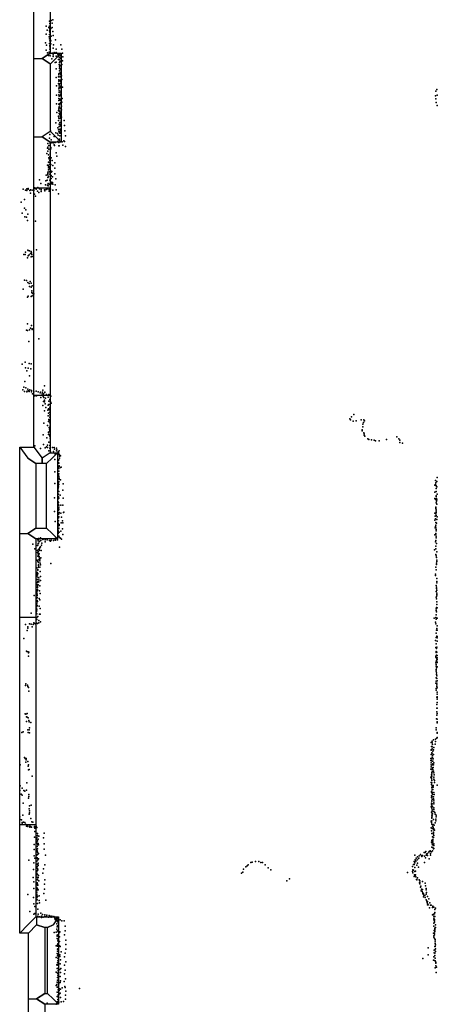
# Model space of a CAD drawing. Extents: x 11924 to 25786, y -28778 to 15966.
# Tile 5 of 9: x 11924 to 16553, y -6946 to 3958. Entities that reach past the tile are written whole.
import ezdxf

# ---------------------------------------------------------------- set-up
doc = ezdxf.new("R2010")
doc.units = 0
for name, color, linetype in [('P', 9, 'continuous'), ('ROOMS', 1, 'continuous'), ('WALLS', 3, 'continuous'), ('WINDOWS', 6, 'continuous')]:
    doc.layers.add(name, color=color, linetype=linetype)

msp = doc.modelspace()

# ---------------------------------------------------------------- linework, layer by layer
at = {"layer": 'P'}
for p in [(12254, 3942), (12269, 3953), (12273, 3950), (12293, 3958), (12218, 3888), (12230, 3843), (12249, 3870), (12254, 3888), (12255, 3866), (12256, 3833), (12258, 3914), (12258, 3846), (12258, 3822), (12260, 3821), (12271, 3862), (12284, 3918), (12286, 3873), (12291, 3828), (12218, 3798), (12252, 3768), (12255, 3795), (12255, 3745), (12259, 3725), (12263, 3788), (12263, 3752), (12265, 3732), (12266, 3780), (12271, 3724), (12272, 3775), (12296, 3783), (12322, 3734), (12212, 3700), (12219, 3620), (12222, 3677), (12255, 3696), (12257, 3672), (12257, 3632), (12258, 3658), (12268, 3691), (12294, 3642), (12300, 3681), (12328, 3631), (12380, 3678), (12392, 3632), (12234, 3590), (12242, 3562), (12251, 3597), (12258, 3580), (12263, 3559), (12268, 3588), (12279, 3525), (12288, 3587), (12295, 3551), (12297, 3570), (12306, 3593), (12313, 3588), (12327, 3555), (12328, 3593), (12336, 3588), (12346, 3568), (12353, 3518), (12354, 3581), (12363, 3544), (12364, 3567), (12366, 3580), (12367, 3541), (12367, 3514), (12369, 3493), (12371, 3536), (12375, 3533), (12378, 3583), (12378, 3556), (12379, 3498), (12388, 3509), (12398, 3503), (12399, 3588), (12401, 3545), (12316, 3485), (12327, 3489), (12330, 3413), (12362, 3462), (12365, 3419), (12366, 3455), (12367, 3483), (12367, 3436), (12367, 3390), (12371, 3452), (12372, 3450), (12376, 3408), (12385, 3422), (12390, 3463), (12330, 3316), (12356, 3324), (12357, 3358), (12357, 3291), (12360, 3347), (12360, 3278), (12365, 3367), (12369, 3282), (12371, 3324), (12373, 3327), (12375, 3290), (12377, 3369), (12377, 3362), (12377, 3327), (12378, 3278), (12379, 3347), (12384, 3380), (12386, 3337), (12390, 3294), (12333, 3226), (12354, 3252), (12357, 3193), (12361, 3225), (12361, 3208), (12361, 3199), (12361, 3169), (12362, 3246), (12362, 3242), (12364, 3244), (12375, 3256), (12377, 3202), (12378, 3223), (12379, 3168), (12384, 3253), (12384, 3170), (12398, 3209), (16537, 3167), (16549, 3184), (12331, 3124), (12357, 3062), (12358, 3127), (12358, 3085), (12361, 3110), (12363, 3152), (12368, 3114), (12368, 3076), (12369, 3118), (12374, 3079), (12374, 3070), (12378, 3064), (12379, 3149), (12382, 3129), (12395, 3085), (16531, 3114), (16538, 3080), (16552, 3124), (12331, 3025), (12354, 2953), (12358, 3023), (12358, 2980), (12358, 2959), (12361, 3026), (12361, 2994), (12364, 2989), (12365, 3015), (12365, 2946), (12371, 2946), (12374, 3029), (12375, 3039), (12375, 2973), (12388, 2961), (12389, 3002), (12393, 3043), (16541, 3040), (16550, 3009), (12335, 2930), (12356, 2889), (12356, 2887), (12356, 2840), (12359, 2869), (12362, 2944), (12362, 2920), (12370, 2862), (12371, 2904), (12373, 2904), (12374, 2927), (12375, 2885), (12375, 2873), (12382, 2920), (12385, 2837), (12386, 2879), (12418, 2842), (12266, 2729), (12326, 2814), (12348, 2760), (12355, 2740), (12357, 2742), (12361, 2801), (12361, 2775), (12368, 2821), (12368, 2779), (12370, 2738), (12374, 2744), (12375, 2786), (12376, 2797), (12376, 2736), (12377, 2783), (12379, 2820), (12421, 2785), (12425, 2729), (12253, 2647), (12258, 2688), (12272, 2626), (12306, 2663), (12315, 2668), (12324, 2706), (12344, 2699), (12351, 2679), (12355, 2627), (12357, 2717), (12364, 2635), (12369, 2717), (12370, 2673), (12371, 2702), (12372, 2702), (12431, 2673), (12232, 2537), (12235, 2546), (12237, 2587), (12246, 2523), (12248, 2564), (12256, 2606), (12263, 2587), (12271, 2541), (12271, 2527), (12280, 2596), (12299, 2596), (12306, 2572), (12309, 2564), (12319, 2597), (12347, 2608), (12357, 2598), (12359, 2560), (12361, 2560), (12395, 2607), (12401, 2568), (12414, 2615), (12421, 2609), (12431, 2555), (12225, 2478), (12238, 2503), (12245, 2462), (12247, 2427), (12251, 2418), (12260, 2438), (12261, 2479), (12273, 2427), (12286, 2400), (12329, 2484), (12336, 2445), (12232, 2346), (12241, 2346), (12242, 2317), (12242, 2295), (12243, 2337), (12245, 2382), (12250, 2377), (12251, 2330), (12255, 2315), (12258, 2356), (12258, 2305), (12259, 2397), (12263, 2393), (12263, 2313), (12264, 2348), (12268, 2353), (12291, 2342), (12315, 2373), (12315, 2313), (12143, 2185), (12219, 2235), (12233, 2241), (12235, 2268), (12235, 2212), (12236, 2253), (12236, 2239), (12240, 2214), (12244, 2220), (12251, 2273), (12259, 2246), (12260, 2181), (12266, 2288), (12269, 2227), (12272, 2201), (12274, 2270), (12274, 2231), (12282, 2276), (12288, 2218), (12313, 2251), (12325, 2195), (11963, 2080), (12003, 2084), (12017, 2080), (12020, 2089), (12043, 2074), (12087, 2090), (12089, 2097), (12106, 2081), (12125, 2099), (12145, 2084), (12159, 2144), (12161, 2074), (12164, 2079), (12199, 2075), (12210, 2131), (12213, 2172), (12217, 2079), (12230, 2180), (12233, 2085), (12234, 2124), (12239, 2144), (12240, 2118), (12251, 2077), (12252, 2138), (12267, 2081), (12270, 2164), (12271, 2155), (12276, 2141), (12288, 2155), (12290, 2136), (12318, 2131), (12328, 2074), (11978, 1965), (11990, 2070), (12003, 2066), (12038, 2068), (12046, 2036), (12061, 2070), (12080, 2065), (12087, 2026), (12101, 2003), (12123, 2058), (12135, 2046), (12163, 2057), (12202, 2064), (12252, 2060), (12291, 2071), (12355, 2028), (11941, 1937), (11977, 1872), (11952, 1816), (11981, 1775), (11992, 1853), (11999, 1771), (12014, 1804), (12011, 1736), (12101, 1728), (11969, 1356), (11985, 1356), (11988, 1382), (12012, 1319), (12014, 1404), (12017, 1403), (12019, 1343), (12028, 1355), (12033, 1397), (12045, 1370), (12050, 1390), (12050, 1331), (12056, 1375), (12059, 1357), (12064, 1335), (12109, 1408), (11979, 1072), (11999, 1071), (12015, 1049), (12028, 1038), (12034, 1003), (12039, 1059), (12052, 1039), (12053, 996), (12062, 1012), (11962, 972), (12011, 884), (12019, 896), (12052, 891), (12058, 936), (12059, 957), (12062, 899), (12065, 925), (12080, 922), (12012, 590), (12054, 572), (11998, 519), (12012, 516), (12032, 522), (12046, 541), (12061, 527), (12062, 534), (12025, 396), (12137, 424), (11953, 144), (11984, 164), (12029, 150), (12053, 148), (11989, 103), (12002, 68), (12017, 100), (12034, 13), (12049, 92), (11980, -47), (12200, -97), (11961, -140), (11969, -113), (11978, -161), (11992, -120), (12003, -162), (12007, -155), (12015, -132), (12021, -152), (12030, -161), (12036, -142), (12054, -163), (12055, -147), (12065, -184), (12080, -162), (12094, -207), (12106, -157), (12111, -208), (12130, -164), (12153, -176), (12154, -168), (12174, -185), (12178, -168), (12180, -143), (12183, -215), (12187, -184), (12202, -168), (12202, -172), (12223, -192), (12248, -193), (12268, -211), (12158, -225), (12180, -314), (12190, -269), (12191, -225), (12191, -226), (12198, -255), (12200, -274), (12205, -296), (12211, -234), (12240, -312), (12241, -224), (12246, -267), (12248, -304), (12257, -248), (12263, -302), (12264, -274), (12274, -287), (12201, -372), (12213, -337), (12235, -368), (12239, -430), (12242, -401), (12243, -353), (12255, -362), (12257, -390), (12258, -418), (12260, -341), (12262, -330), (15628, -413), (12192, -509), (12234, -535), (12244, -493), (12246, -469), (12251, -484), (12259, -445), (12259, -506), (12261, -531), (12262, -475), (15583, -463), (15589, -475), (15602, -440), (15619, -488), (15655, -485), (15710, -473), (15728, -521), (15736, -504), (15737, -475), (15746, -485), (12185, -641), (12242, -636), (12245, -609), (12245, -614), (12250, -560), (12255, -578), (12256, -602), (12256, -641), (12257, -592), (12258, -654), (12261, -628), (12263, -546), (15719, -583), (15721, -595), (15727, -551), (15737, -616), (15742, -628), (15742, -643), (15749, -654), (12093, -762), (12187, -745), (12226, -673), (12233, -752), (12247, -719), (12259, -759), (12261, -677), (15781, -683), (15793, -692), (15824, -694), (15853, -697), (15867, -706), (15910, -704), (15989, -690), (16103, -663), (16127, -685), (16136, -698), (16139, -726), (16167, -733), (12155, -791), (12205, -784), (12222, -774), (12233, -781), (12248, -816), (12259, -788), (12266, -829), (12287, -780), (12299, -825), (12308, -779), (12311, -797), (12316, -852), (12334, -786), (12334, -815), (12336, -804), (12346, -840), (12351, -828), (12354, -859), (12359, -842), (12362, -816), (12364, -862), (12377, -872), (12313, -912), (12352, -919), (12353, -945), (12355, -953), (12356, -921), (12357, -915), (12359, -953), (12367, -874), (12367, -896), (12313, -1049), (12350, -1003), (12353, -1088), (12354, -1043), (12357, -1040), (12360, -1011), (12360, -1072), (12361, -982), (12363, -989), (12378, -1000), (12383, -998), (12314, -1177), (12350, -1095), (12356, -1170), (12356, -1184), (12358, -1099), (12358, -1156), (12359, -1191), (12362, -1118), (12363, -1129), (12377, -1138), (12405, -1181), (16524, -1197), (16531, -1188), (16534, -1144), (16538, -1171), (16546, -1155), (16551, -1111), (12346, -1263), (12351, -1237), (12351, -1301), (12352, -1206), (12352, -1223), (12355, -1216), (12355, -1296), (12356, -1262), (12357, -1268), (12373, -1308), (12401, -1253), (16526, -1275), (16541, -1203), (16542, -1234), (16542, -1266), (16548, -1217), (16551, -1297), (12311, -1337), (12349, -1350), (12349, -1384), (12350, -1381), (12352, -1343), (12353, -1412), (12354, -1390), (12355, -1325), (12359, -1342), (12404, -1417), (12406, -1342), (16524, -1346), (16531, -1356), (16539, -1324), (16540, -1314), (16541, -1391), (16543, -1375), (16544, -1344), (16546, -1359), (16546, -1406), (12310, -1487), (12348, -1525), (12349, -1471), (12352, -1499), (12353, -1517), (12354, -1473), (12357, -1425), (12357, -1514), (12358, -1465), (12360, -1448), (12361, -1501), (12380, -1507), (12382, -1418), (12409, -1499), (12413, -1494), (16527, -1506), (16535, -1449), (16537, -1516), (16538, -1439), (16538, -1454), (16541, -1469), (16541, -1484), (16541, -1501), (12319, -1599), (12350, -1587), (12351, -1618), (12354, -1559), (12356, -1591), (12357, -1549), (12362, -1632), (12385, -1614), (12387, -1551), (12400, -1591), (12404, -1614), (16526, -1586), (16528, -1541), (16531, -1571), (16538, -1609), (16541, -1531), (16544, -1618), (16547, -1577), (16551, -1546), (12346, -1640), (12347, -1729), (12350, -1731), (12351, -1704), (12352, -1680), (12353, -1647), (12358, -1674), (12358, -1677), (12361, -1643), (12362, -1716), (12382, -1708), (12398, -1679), (12403, -1743), (16528, -1671), (16534, -1656), (16537, -1640), (16537, -1670), (16537, -1732), (16537, -1741), (16539, -1686), (16540, -1701), (12071, -1851), (12126, -1798), (12129, -1812), (12130, -1844), (12132, -1786), (12132, -1840), (12137, -1796), (12139, -1818), (12145, -1822), (12155, -1781), (12160, -1809), (12168, -1838), (12181, -1800), (12186, -1795), (12205, -1801), (12207, -1824), (12228, -1801), (12253, -1809), (12266, -1818), (12274, -1792), (12275, -1807), (12298, -1808), (12319, -1789), (12319, -1802), (12321, -1806), (12343, -1803), (12358, -1764), (12359, -1762), (12360, -1761), (12365, -1776), (12376, -1785), (12389, -1794), (16525, -1747), (16531, -1825), (16536, -1810), (16542, -1763), (16542, -1779), (16543, -1841), (12092, -1903), (12120, -1921), (12121, -1942), (12123, -1866), (12126, -1860), (12128, -1957), (12133, -1910), (12133, -1934), (12134, -1913), (12139, -1956), (12143, -1899), (12143, -1918), (12147, -1887), (12156, -1878), (12164, -1921), (12167, -1860), (12367, -1882), (16523, -1913), (16536, -1871), (16537, -1902), (16548, -1934), (12118, -2026), (12124, -2042), (12125, -1983), (12132, -1970), (12132, -2055), (12135, -2023), (12140, -1988), (12141, -2000), (12146, -2036), (12148, -2017), (12150, -2061), (12160, -2001), (12271, -2063), (16537, -1964), (16541, -1980), (16544, -2059), (16545, -1997), (16546, -2027), (16549, -2043), (12116, -2114), (12119, -2165), (12124, -2129), (12124, -2139), (12127, -2176), (12131, -2104), (12133, -2085), (12134, -2080), (12146, -2105), (12152, -2154), (12156, -2079), (16535, -2104), (16541, -2136), (16543, -2074), (12112, -2275), (12113, -2208), (12116, -2203), (12117, -2182), (12118, -2240), (12120, -2276), (12121, -2188), (12126, -2263), (12128, -2219), (12136, -2223), (12136, -2269), (12137, -2246), (12154, -2207), (12155, -2251), (16532, -2197), (16534, -2182), (16547, -2231), (16547, -2278), (16549, -2263), (12114, -2296), (12114, -2388), (12116, -2374), (12121, -2314), (12121, -2331), (12121, -2353), (12122, -2365), (12130, -2302), (12145, -2367), (12149, -2310), (12150, -2398), (16541, -2309), (16542, -2373), (16543, -2325), (16543, -2341), (16549, -2359), (16549, -2391), (12086, -2418), (12113, -2442), (12116, -2449), (12116, -2503), (12118, -2404), (12118, -2417), (12118, -2474), (12119, -2441), (12120, -2486), (12142, -2451), (12147, -2465), (16541, -2437), (16543, -2454), (16546, -2487), (16548, -2407), (16549, -2424), (12050, -2613), (12107, -2532), (12110, -2588), (12112, -2517), (12112, -2563), (12112, -2595), (12115, -2539), (12115, -2576), (12118, -2529), (12142, -2536), (12153, -2563), (16540, -2566), (16540, -2583), (16543, -2552), (16544, -2601), (16546, -2520), (16549, -2517), (16552, -2555), (12081, -2723), (12109, -2619), (12109, -2684), (12109, -2725), (12115, -2621), (12115, -2661), (12116, -2683), (12124, -2652), (12135, -2696), (12137, -2722), (12144, -2625), (12150, -2625), (12154, -2709), (16519, -2668), (16533, -2713), (16535, -2664), (16540, -2632), (16540, -2682), (16550, -2671), (11990, -2739), (12006, -2805), (12013, -2781), (12014, -2764), (12032, -2731), (12053, -2736), (12062, -2764), (12074, -2741), (12089, -2727), (12103, -2737), (12120, -2729), (16538, -2732), (16542, -2834), (16545, -2801), (16546, -2784), (16553, -2753), (16553, -2804), (11969, -2895), (16533, -2916), (16541, -2884), (16547, -2869), (16552, -2925), (16553, -2873), (16553, -2888), (11999, -3036), (12005, -3039), (12020, -3044), (12021, -3053), (12027, -3046), (16536, -2995), (16539, -3039), (16540, -3049), (16542, -2954), (16545, -3007), (16546, -2990), (16549, -3048), (12022, -3089), (16537, -3092), (16538, -3100), (16541, -3147), (16543, -3112), (16545, -3078), (16547, -3131), (16547, -3150), (16550, -3082), (16551, -3129), (16552, -3161), (16553, -3110), (16536, -3163), (16540, -3237), (16540, -3253), (16540, -3256), (16541, -3183), (16542, -3202), (16544, -3220), (16552, -3210), (16539, -3366), (16540, -3330), (16543, -3276), (16543, -3294), (16546, -3310), (16546, -3339), (16550, -3365), (11990, -3415), (11991, -3396), (12012, -3412), (12013, -3428), (12021, -3436), (12024, -3479), (16535, -3389), (16541, -3449), (16541, -3467), (16547, -3389), (16548, -3408), (16548, -3427), (16552, -3488), (16553, -3441), (16548, -3543), (16550, -3549), (16551, -3565), (16552, -3513), (16553, -3540), (16548, -3627), (16549, -3667), (16549, -3707), (16551, -3604), (16553, -3666), (11984, -3730), (11994, -3732), (11999, -3814), (12001, -3764), (12008, -3727), (12009, -3767), (12017, -3774), (12025, -3804), (16543, -3785), (16546, -3745), (16553, -3726), (16553, -3789), (12014, -3906), (12028, -3905), (12029, -3818), (12034, -3883), (12048, -3825), (16542, -3886), (16542, -3907), (16550, -3827), (16553, -3817), (11949, -3935), (11962, -3929), (12017, -3937), (12033, -3938), (16497, -4030), (16511, -4016), (16531, -4008), (16548, -3997), (16551, -3944), (16552, -3935), (16553, -3993), (16485, -4133), (16486, -4045), (16486, -4126), (16490, -4091), (16495, -4051), (16495, -4096), (16496, -4118), (16498, -4068), (16512, -4129), (16514, -4103), (16529, -4065), (16534, -4035), (11977, -4212), (11986, -4222), (11996, -4238), (11997, -4223), (16482, -4222), (16482, -4245), (16484, -4247), (16486, -4178), (16492, -4161), (16493, -4229), (16495, -4208), (16496, -4166), (16499, -4187), (16500, -4210), (16502, -4144), (16506, -4229), (16512, -4178), (11929, -4294), (11993, -4265), (12014, -4256), (12018, -4309), (12023, -4294), (12023, -4348), (12031, -4344), (16480, -4341), (16483, -4270), (16483, -4315), (16484, -4293), (16487, -4341), (16492, -4299), (16496, -4349), (16497, -4255), (16498, -4326), (16503, -4284), (16505, -4253), (16505, -4346), (16506, -4323), (16512, -4295), (16513, -4270), (12062, -4420), (16480, -4430), (16487, -4403), (16488, -4438), (16488, -4446), (16491, -4377), (16491, -4465), (16492, -4418), (16492, -4467), (16494, -4395), (16497, -4373), (16512, -4363), (16513, -4431), (16514, -4384), (16514, -4452), (16518, -4404), (16521, -4469), (11931, -4525), (11951, -4552), (11969, -4579), (12000, -4573), (12003, -4492), (16486, -4490), (16490, -4513), (16492, -4492), (16493, -4548), (16494, -4544), (16495, -4527), (16497, -4571), (16505, -4567), (16506, -4527), (16507, -4523), (16508, -4543), (16523, -4489), (16551, -4520), (11926, -4580), (11939, -4619), (11950, -4630), (11981, -4585), (12022, -4662), (12024, -4622), (12024, -4644), (16488, -4637), (16489, -4595), (16489, -4656), (16490, -4589), (16495, -4611), (16496, -4647), (16496, -4673), (16499, -4623), (16500, -4599), (16500, -4675), (16509, -4669), (16512, -4647), (16514, -4686), (16515, -4602), (16518, -4621), (11962, -4719), (12030, -4783), (12034, -4747), (12053, -4740), (16485, -4759), (16490, -4717), (16490, -4737), (16491, -4696), (16491, -4775), (16491, -4775), (16492, -4694), (16495, -4752), (16496, -4791), (16497, -4726), (16501, -4755), (16513, -4770), (16513, -4789), (16514, -4707), (16515, -4726), (11926, -4868), (11930, -4899), (11944, -4903), (11958, -4853), (12030, -4840), (12032, -4805), (12032, -4824), (12049, -4890), (16488, -4817), (16491, -4873), (16492, -4826), (16493, -4853), (16494, -4886), (16495, -4860), (16497, -4807), (16501, -4838), (16510, -4898), (16513, -4809), (16526, -4820), (16528, -4840), (16535, -4895), (16540, -4851), (16540, -4871), (11950, -4933), (11950, -4939), (11966, -4929), (11980, -4934), (11987, -4951), (11993, -4954), (11999, -4972), (12001, -4957), (12014, -4962), (12014, -4975), (12035, -4973), (12038, -4985), (12044, -4978), (12057, -4985), (12058, -4925), (12069, -4928), (12087, -4976), (12087, -4989), (12093, -4997), (12106, -4974), (12115, -4988), (16484, -4916), (16485, -4991), (16490, -4932), (16493, -4950), (16494, -4914), (16495, -5000), (16499, -4972), (16503, -4978), (16507, -4955), (16507, -4987), (16512, -5013), (16516, -5002), (16519, -4962), (16530, -4936), (16536, -4913), (12089, -5095), (12091, -5031), (12106, -5052), (12113, -5097), (12115, -5117), (12120, -5076), (12121, -5056), (12125, -5080), (12128, -5116), (12135, -5085), (12190, -5102), (12196, -5050), (16489, -5025), (16493, -5056), (16498, -5091), (16498, -5120), (16502, -5120), (16510, -5068), (16511, -5041), (16511, -5042), (16511, -5051), (16511, -5098), (16516, -5076), (16522, -5017), (12084, -5175), (12085, -5233), (12114, -5164), (12115, -5149), (12115, -5228), (12117, -5200), (12119, -5199), (12120, -5226), (12121, -5136), (12127, -5180), (12128, -5166), (12131, -5180), (12196, -5167), (12197, -5227), (16490, -5152), (16493, -5205), (16494, -5133), (16496, -5168), (16499, -5151), (16499, -5181), (16503, -5150), (16504, -5210), (16505, -5136), (16511, -5223), (16513, -5186), (16513, -5221), (16516, -5168), (12083, -5303), (12091, -5328), (12110, -5298), (12112, -5329), (12115, -5289), (12117, -5247), (12117, -5322), (12118, -5329), (12120, -5260), (12123, -5288), (12127, -5284), (12131, -5275), (12134, -5335), (12209, -5294), (16304, -5295), (16318, -5326), (16334, -5311), (16346, -5331), (16349, -5326), (16353, -5301), (16368, -5288), (16377, -5302), (16380, -5308), (16390, -5297), (16407, -5266), (16410, -5306), (16418, -5266), (16422, -5325), (16424, -5253), (16428, -5293), (16435, -5281), (16443, -5277), (16445, -5298), (16458, -5262), (16463, -5255), (16463, -5336), (16471, -5251), (16473, -5246), (16475, -5250), (16476, -5277), (16476, -5295), (16487, -5256), (16501, -5247), (12024, -5349), (12081, -5380), (12114, -5440), (12115, -5361), (12117, -5418), (12119, -5393), (12119, -5395), (12123, -5441), (12126, -5346), (12126, -5393), (12129, -5383), (12130, -5407), (12188, -5444), (12202, -5400), (14404, -5451), (14430, -5422), (14444, -5412), (14458, -5400), (14486, -5377), (14502, -5373), (14536, -5366), (14573, -5363), (14597, -5375), (14617, -5376), (14646, -5401), (14679, -5433), (16279, -5418), (16290, -5396), (16295, -5365), (16296, -5397), (16303, -5432), (16304, -5381), (16306, -5347), (16313, -5359), (16326, -5405), (16331, -5346), (16333, -5384), (16343, -5427), (16410, -5377), (12074, -5542), (12079, -5453), (12111, -5511), (12113, -5537), (12116, -5473), (12116, -5492), (12118, -5537), (12121, -5510), (12121, -5559), (12123, -5463), (12125, -5458), (12128, -5542), (12133, -5521), (12182, -5493), (14382, -5493), (14397, -5483), (14709, -5457), (14916, -5556), (16221, -5485), (16278, -5476), (16282, -5457), (16283, -5489), (16290, -5462), (16295, -5531), (16301, -5511), (16302, -5474), (16306, -5524), (16309, -5516), (16310, -5511), (16312, -5473), (16316, -5536), (16332, -5544), (12081, -5591), (12081, -5664), (12116, -5653), (12117, -5600), (12118, -5611), (12120, -5569), (12120, -5625), (12121, -5616), (12121, -5666), (12127, -5626), (12137, -5578), (12198, -5616), (12198, -5669), (12202, -5567), (14884, -5577), (16324, -5562), (16325, -5564), (16325, -5567), (16351, -5568), (16354, -5602), (16358, -5598), (16359, -5612), (16359, -5613), (16361, -5580), (16365, -5650), (16372, -5639), (16379, -5669), (16387, -5585), (16417, -5605), (16422, -5635), (16429, -5663), (12014, -5730), (12077, -5764), (12113, -5682), (12113, -5703), (12115, -5725), (12115, -5736), (12115, -5765), (12120, -5675), (12121, -5753), (12128, -5680), (12140, -5745), (12193, -5720), (16373, -5688), (16384, -5698), (16388, -5675), (16392, -5710), (16394, -5724), (16398, -5724), (16398, -5754), (16404, -5737), (16416, -5742), (16417, -5763), (16430, -5679), (16431, -5726), (16434, -5709), (16444, -5753), (16460, -5778), (12080, -5834), (12092, -5863), (12119, -5788), (12122, -5830), (12139, -5797), (12143, -5822), (12214, -5791), (16431, -5789), (16435, -5802), (16439, -5808), (16440, -5817), (16443, -5809), (16443, -5843), (16445, -5830), (16451, -5844), (16468, -5879), (16470, -5822), (16478, -5849), (16485, -5848), (16501, -5874), (16504, -5858), (16513, -5870), (16532, -5880), (12036, -5918), (12081, -5949), (12094, -5941), (12126, -5894), (12127, -5970), (12130, -5948), (12145, -5977), (12157, -5936), (12165, -5971), (12165, -5983), (12178, -5951), (12185, -5982), (12203, -5972), (12204, -5955), (12222, -5975), (12227, -5958), (12243, -5981), (12252, -5963), (12261, -5970), (12274, -5981), (12280, -5969), (12301, -5972), (12315, -5991), (12334, -5994), (12349, -5981), (12356, -5984), (16501, -5956), (16510, -5948), (16515, -5992), (16516, -5971), (16520, -5945), (16525, -5929), (16527, -5897), (16527, -5974), (12317, -6005), (12336, -6056), (12339, -6088), (12340, -6014), (12342, -6077), (12343, -6033), (12344, -6026), (12346, -6079), (12372, -6011), (12393, -6022), (12417, -6021), (12428, -6082), (16513, -6010), (16513, -6049), (16516, -6082), (16521, -6037), (16523, -6005), (16523, -6021), (16525, -6101), (16532, -6064), (16533, -6094), (12305, -6152), (12329, -6148), (12337, -6113), (12339, -6193), (12340, -6182), (12344, -6133), (12348, -6175), (12349, -6143), (12365, -6149), (12365, -6197), (12370, -6142), (12421, -6175), (12430, -6133), (16512, -6157), (16514, -6203), (16516, -6189), (16517, -6130), (16521, -6157), (16522, -6176), (16526, -6112), (16527, -6126), (16527, -6140), (12327, -6299), (12339, -6218), (12343, -6286), (12344, -6303), (12346, -6235), (12346, -6276), (12349, -6249), (12366, -6300), (12367, -6249), (12373, -6304), (12435, -6237), (12436, -6285), (16452, -6320), (16523, -6217), (16523, -6218), (16527, -6304), (16528, -6245), (16528, -6274), (16528, -6306), (16530, -6230), (16530, -6267), (16530, -6305), (16531, -6288), (12328, -6428), (12340, -6382), (12342, -6357), (12343, -6335), (12344, -6410), (12346, -6332), (12346, -6391), (12369, -6398), (12370, -6418), (12385, -6363), (12422, -6420), (12430, -6378), (12435, -6334), (16450, -6399), (16516, -6420), (16517, -6347), (16518, -6377), (16524, -6378), (16525, -6344), (16526, -6406), (16531, -6333), (16531, -6362), (12335, -6510), (12339, -6514), (12343, -6488), (12344, -6507), (12346, -6435), (12347, -6465), (12355, -6445), (12374, -6498), (12378, -6452), (12422, -6514), (12434, -6476), (16391, -6438), (16512, -6457), (16522, -6462), (16528, -6435), (16528, -6465), (16530, -6542), (16535, -6478), (16538, -6492), (16538, -6521), (16543, -6535), (12327, -6589), (12341, -6551), (12342, -6601), (12345, -6649), (12348, -6624), (12350, -6573), (12350, -6599), (12351, -6546), (12353, -6543), (12353, -6639), (12354, -6587), (12370, -6562), (12373, -6637), (12375, -6593), (12382, -6551), (12422, -6608), (12429, -6567), (16542, -6592), (12328, -6737), (12335, -6725), (12338, -6700), (12339, -6755), (12343, -6679), (12349, -6709), (12349, -6754), (12354, -6738), (12356, -6656), (12356, -6702), (12360, -6720), (12374, -6705), (12375, -6686), (12416, -6695), (12426, -6748), (12433, -6662), (12339, -6861), (12341, -6811), (12349, -6842), (12351, -6787), (12353, -6815), (12353, -6854), (12354, -6763), (12361, -6794), (12367, -6775), (12367, -6830), (12374, -6822), (12376, -6869), (12377, -6780), (12395, -6762), (12428, -6761), (12432, -6843), (12434, -6800), (12588, -6770), (12229, -6935), (12327, -6943), (12334, -6942), (12341, -6919), (12344, -6927), (12346, -6894), (12353, -6906), (12355, -6871), (12358, -6922), (12384, -6920), (12410, -6916), (12432, -6888)]:
    msp.add_point(p, dxfattribs=at)
at = {"layer": 'ROOMS'}
for points in [[(12261.7, 6911.5), (12261.7, 3587.8), (12385.1, 3587.8), (12385.1, 2600.2), (12261.7, 2600.2), (12261.7, -837.4), (12343.1, -837.4), (12343.1, -1792.2), (12104.2, -1792.2), (12104.2, -5976.9), (12111.4, -5976.9), (12354.4, -5976.9), (12354.4, -6945.9), (12201.4, -6945.9), (12201.4, -10326.4)], [(12261.7, 3467.8), (12261.7, 2720.2), (12265.1, 2720.2), (12265.1, 3467.8), (12261.7, 3467.8)], [(12171.7, -957.4), (12104.2, -957.4), (12104.2, -1672.2), (12223.1, -1672.2), (12223.1, -957.4), (12171.7, -957.4)], [(12201.4, -6096.9), (12201.4, -6825.9), (12234.4, -6825.9), (12234.4, -6096.9), (12201.4, -6096.9)]]:
    msp.add_lwpolyline(points, dxfattribs=at)
at = {"layer": 'WALLS'}
for points in [[(12081.7, 3527.8), (12081.7, 6971.5), (12171.7, 6971.5), (12261.7, 6911.5), (12261.7, 3587.8), (12171.7, 3527.8)], [(12081.7, 2660.2), (12081.7, 3527.8), (12171.7, 3527.8), (12261.7, 3467.8), (12261.7, 2720.2), (12171.7, 2660.2)], [(12265.1, 3467.8), (12261.7, 3467.8), (12171.7, 3527.8), (12261.7, 3587.8), (12385.1, 3587.8), (12325.1, 3527.8)], [(12265.1, 2720.2), (12265.1, 3467.8), (12325.1, 3527.8), (12385.1, 3587.8), (12385.1, 2600.2), (12325.1, 2660.2)], [(12081.7, -777.4), (12081.7, 2660.2), (12171.7, 2660.2), (12261.7, 2600.2), (12261.7, -837.4), (12171.7, -897.4)], [(12261.7, 2720.2), (12265.1, 2720.2), (12325.1, 2660.2), (12385.1, 2600.2), (12261.7, 2600.2), (12171.7, 2660.2)], [(11924.2, -777.4), (12081.7, -777.4), (12171.7, -897.4), (12171.7, -957.4), (12104.2, -957.4), (12014.2, -897.4)], [(11924.2, -1732.2), (11924.2, -777.4), (12014.2, -897.4), (12104.2, -957.4), (12104.2, -1672.2), (12014.2, -1732.2)], [(12261.7, -837.4), (12343.1, -837.4), (12283.1, -897.4), (12223.1, -957.4), (12171.7, -957.4), (12171.7, -897.4)], [(12343.1, -837.4), (12343.1, -1792.2), (12283.1, -1732.2), (12223.1, -1672.2), (12223.1, -957.4), (12283.1, -897.4)], [(11924.2, -6156.9), (11924.2, -1732.2), (12014.2, -1732.2), (12104.2, -1792.2), (12104.2, -5976.9), (12014.2, -6066.9)], [(12343.1, -1792.2), (12104.2, -1792.2), (12014.2, -1732.2), (12104.2, -1672.2), (12223.1, -1672.2), (12283.1, -1732.2)], [(12021.4, -6156.9), (11924.2, -6156.9), (12014.2, -6066.9), (12104.2, -5976.9), (12111.4, -5976.9), (12111.4, -6066.9)], [(12111.4, -5976.9), (12354.4, -5976.9), (12294.4, -6066.9), (12234.4, -6096.9), (12201.4, -6096.9), (12111.4, -6066.9)], [(12354.4, -5976.9), (12354.4, -6945.9), (12294.4, -6885.9), (12234.4, -6825.9), (12234.4, -6096.9), (12294.4, -6066.9)], [(12021.4, -6885.9), (12021.4, -6156.9), (12111.4, -6066.9), (12201.4, -6096.9), (12201.4, -6825.9), (12111.4, -6885.9)], [(12354.4, -6945.9), (12201.4, -6945.9), (12111.4, -6885.9), (12201.4, -6825.9), (12234.4, -6825.9), (12294.4, -6885.9)], [(12021.4, -10386.4), (12021.4, -6885.9), (12111.4, -6885.9), (12201.4, -6945.9), (12201.4, -10326.4), (12111.4, -10386.4)]]:
    msp.add_lwpolyline(points, dxfattribs=at)
at = {"layer": 'WINDOWS'}
for points in [[(12081.7, -204.2), (12081.7, 2095.8), (12261.7, 2095.8), (12261.7, -204.2), (12081.7, -204.2)], [(11924.2, -4958), (11924.2, -2658), (12104.2, -2658), (12104.2, -4958), (11924.2, -4958)]]:
    msp.add_lwpolyline(points, dxfattribs=at)

doc.saveas('drawing.dxf')
